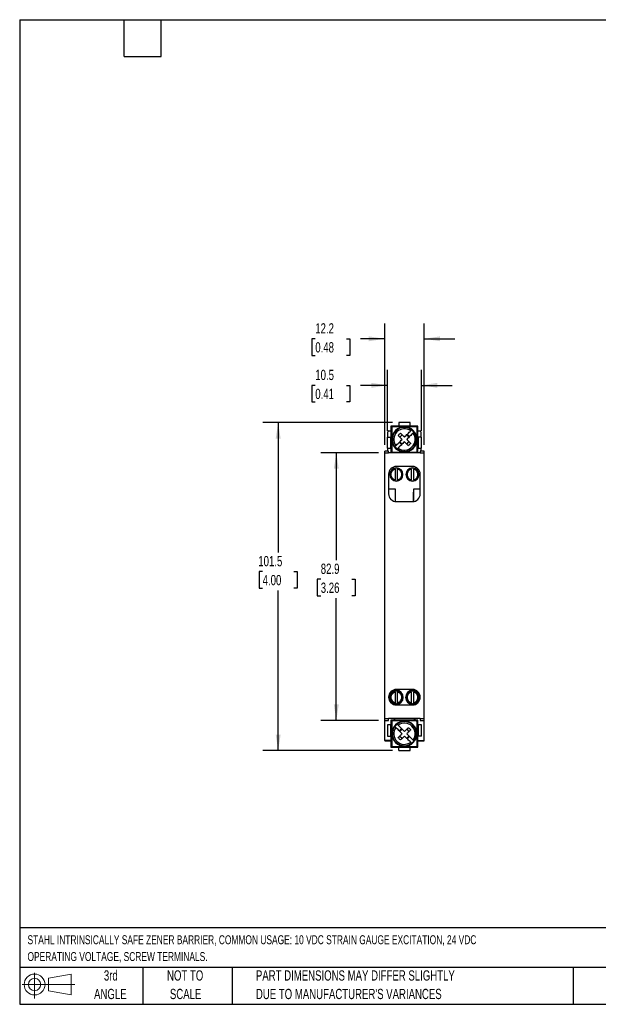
# Model space of a CAD drawing. Header units: millimetres. Extents: x 10 to 410, y 10 to 314.
# Tile 1 of 3: x 10 to 189, y 10 to 314. Entities that reach past the tile are written whole.
import ezdxf

# ---------------------------------------------------------------- set-up
doc = ezdxf.new("R2010")
doc.units = ezdxf.units.MM
doc.header["$LTSCALE"] = 1.5
doc.layers.add('DIMENSIONS', color=140, linetype='Continuous', lineweight=25)
doc.layers.add('TEXT', color=140, linetype='Continuous', lineweight=25)
doc.styles.add('SLDTEXTSTYLE0', font='TXT', dxfattribs={"width": 0.7})
doc.dimstyles.new('SLDDIMSTYLE0', dxfattribs={"dimtxt": 3.237012, "dimasz": 4.953, "dimexe": 0, "dimexo": 0.0625, "dimgap": 0.809253, "dimtad": 0, "dimtih": 1, "dimtoh": 1, "dimrnd": 1e-09, "dimzin": 12, "dimdsep": 46, "dimtxsty": 'SLDTEXTSTYLE0', "dimsah": 1, "dimcen": 0.09, "dimadec": 0, "dimazin": 3, "dimtfac": 1, "dimtofl": 0, "dimtmove": 0, "dimatfit": 3, "dimfxl": 0, "dimfrac": 2, "dimtolj": 1, "dimtzin": 12, "dimarcsym": 0})
doc.dimstyles.new('SLDDIMSTYLE1', dxfattribs={"dimtxt": 3.237012, "dimasz": 4.953, "dimexe": 0, "dimexo": 0.0625, "dimgap": 0.809253, "dimtad": 0, "dimtih": 1, "dimtoh": 1, "dimrnd": 1e-09, "dimzin": 12, "dimdsep": 46, "dimtxsty": 'SLDTEXTSTYLE0', "dimsah": 1, "dimcen": 0.09, "dimadec": 0, "dimazin": 3, "dimtfac": 1, "dimtmove": 0, "dimatfit": 0, "dimfxl": 0, "dimfrac": 2, "dimtolj": 1, "dimtzin": 12, "dimarcsym": 0})

# ---------------------------------------------------------------- blocks, each defined once
blk = doc.blocks.new('Block11')
at = {"color": 7, "linetype": 'Continuous', "lineweight": 18}
for p, q in [((3.88, 7.97), (3.88, 0)), ((8.22, 6.25), (15.26, 7.55)), ((8.22, 2.39), (8.22, 6.25)), ((15.26, 7.55), (15.26, 1.1)), ((0, 4.32), (16.31, 4.32)), ((8.22, 2.39), (15.26, 1.1))]:
    blk.add_line(p, q, dxfattribs=at)
for radius in [3.23, 1.93]:
    blk.add_circle((3.88, 4.32), radius, dxfattribs=at)
blk = doc.blocks.new('Block12')
at = {"color": 7, "linetype": 'Continuous'}
blk.add_blockref('Block11', (0, 0), dxfattribs=at)
blk = doc.blocks.new('_D')
at = {"layer": 'DIMENSIONS'}
for p, q in [((120.67, 180.29), (102.81, 180.29)), ((107.58, 180.29), (107.58, 146.99)), ((102.77, 141.12), (101.68, 141.12)), ((101.68, 141.12), (101.68, 135.97)), ((112.39, 141.12), (113.47, 141.12)), ((113.47, 141.12), (113.47, 135.97)), ((101.68, 135.97), (102.77, 135.97)), ((107.58, 97.39), (107.58, 135.25)), ((113.47, 135.97), (112.39, 135.97)), ((120.67, 97.39), (102.81, 97.39))]:
    blk.add_line(p, q, dxfattribs=at)
for points in [[(107.58, 180.29), (106.81, 175.33), (108.34, 175.33)], [(107.58, 97.39), (108.34, 102.34), (106.81, 102.34)]]:
    blk.add_solid(points, dxfattribs=at)
at = {"layer": 'DIMENSIONS', "char_height": 3.175, "attachment_point": 1, "style": 'SLDTEXTSTYLE0'}
for s, insert in [('82.9', (102.77, 145.94)), ('3.26', (102.77, 140.07))]:
    blk.add_mtext(s, dxfattribs=dict(at, insert=insert))
blk = doc.blocks.new('_D_1')
at = {"layer": 'DIMENSIONS'}
for p, q in [((125.02, 189.59), (84.81, 189.59)), ((89.58, 189.59), (89.58, 149.35)), ((84.77, 143.48), (83.68, 143.48)), ((83.68, 143.48), (83.68, 138.33)), ((94.39, 143.48), (95.47, 143.48)), ((95.47, 143.48), (95.47, 138.33)), ((83.68, 138.33), (84.77, 138.33)), ((89.58, 88.09), (89.58, 137.61)), ((95.47, 138.33), (94.39, 138.33)), ((125.02, 88.09), (84.81, 88.09))]:
    blk.add_line(p, q, dxfattribs=at)
for points in [[(89.58, 189.59), (88.81, 184.63), (90.34, 184.63)], [(89.58, 88.09), (90.34, 93.04), (88.81, 93.04)]]:
    blk.add_solid(points, dxfattribs=at)
at = {"layer": 'DIMENSIONS', "char_height": 3.175, "attachment_point": 1, "style": 'SLDTEXTSTYLE0'}
for s, insert in [('101.5', (83.42, 148.3)), ('4.00', (84.77, 142.43))]:
    blk.add_mtext(s, dxfattribs=dict(at, insert=insert))
blk = doc.blocks.new('_D_2')
at = {"layer": 'DIMENSIONS'}
for p, q in [((123.43, 187.04), (123.43, 205.9)), ((133.93, 187.04), (133.93, 205.9)), ((101.07, 201.13), (99.98, 201.13)), ((99.98, 201.13), (99.98, 195.99)), ((110.69, 201.13), (111.77, 201.13)), ((111.77, 201.13), (111.77, 195.99)), ((123.43, 201.13), (115.07, 201.13)), ((133.93, 201.13), (143.45, 201.13)), ((99.98, 195.99), (101.07, 195.99)), ((111.77, 195.99), (110.69, 195.99))]:
    blk.add_line(p, q, dxfattribs=at)
for points in [[(123.43, 201.13), (118.47, 201.9), (118.47, 200.37)], [(133.93, 201.13), (138.88, 200.37), (138.88, 201.9)]]:
    blk.add_solid(points, dxfattribs=at)
at = {"layer": 'DIMENSIONS', "char_height": 3.175, "attachment_point": 1, "style": 'SLDTEXTSTYLE0'}
for s, insert in [('10.5', (101.07, 205.95)), ('0.41', (101.07, 200.08))]:
    blk.add_mtext(s, dxfattribs=dict(at, insert=insert))
blk = doc.blocks.new('_D_3')
at = {"layer": 'DIMENSIONS'}
for p, q in [((122.58, 182.69), (122.58, 220.3)), ((134.78, 182.69), (134.78, 220.3)), ((101.07, 215.54), (99.98, 215.54)), ((99.98, 215.54), (99.98, 210.39)), ((110.69, 215.54), (111.77, 215.54)), ((111.77, 215.54), (111.77, 210.39)), ((122.58, 215.54), (115.07, 215.54)), ((134.78, 215.54), (144.3, 215.54)), ((99.98, 210.39), (101.07, 210.39)), ((111.77, 210.39), (110.69, 210.39))]:
    blk.add_line(p, q, dxfattribs=at)
for points in [[(122.58, 215.54), (117.62, 216.3), (117.62, 214.78)], [(134.78, 215.54), (139.73, 214.78), (139.73, 216.3)]]:
    blk.add_solid(points, dxfattribs=at)
at = {"layer": 'DIMENSIONS', "char_height": 3.175, "attachment_point": 1, "style": 'SLDTEXTSTYLE0'}
for s, insert in [('12.2', (101.07, 220.36)), ('0.48', (101.07, 214.49))]:
    blk.add_mtext(s, dxfattribs=dict(at, insert=insert))

msp = doc.modelspace()

# ---------------------------------------------------------------- linework, layer by layer
for p, q in [((130.426, 189.588), (126.926, 189.588)), ((126.926, 189.588), (126.926, 188.588)), ((130.426, 188.588), (130.426, 189.588)), ((123.576, 185.138), (123.576, 186.749)), ((123.826, 187.038), (124.476, 187.038)), ((126.926, 188.538), (124.476, 188.538)), ((124.476, 188.538), (124.476, 185.138)), ((126.926, 188.588), (130.426, 188.588)), ((126.926, 188.588), (126.926, 188.538)), ((130.426, 188.538), (126.926, 188.538)), ((128.676, 188.338), (128.676, 188.288)), ((130.261, 185.266), (129.554, 185.973)), ((130.426, 188.538), (130.426, 188.588)), ((132.876, 188.538), (130.426, 188.538)), ((131.323, 187.035), (131.284, 186.996)), ((131.434, 187.145), (131.323, 187.035)), ((132.876, 185.138), (132.876, 188.538)), ((132.876, 187.038), (133.526, 187.038)), ((133.776, 186.749), (133.776, 185.138)), ((123.426, 185.138), (124.426, 185.138)), ((123.426, 181.638), (123.426, 185.138)), ((124.426, 181.638), (124.426, 185.138)), ((124.476, 185.138), (124.426, 185.138)), ((124.476, 185.138), (124.476, 181.638)), ((127.797, 182.802), (127.09, 183.509)), ((127.262, 185.095), (127.969, 185.802)), ((127.969, 182.973), (127.262, 183.681)), ((129.383, 185.802), (130.09, 185.095)), ((129.383, 182.973), (130.09, 183.681)), ((132.926, 185.138), (132.876, 185.138)), ((132.876, 181.638), (132.876, 185.138)), ((132.926, 185.138), (132.926, 181.638)), ((133.926, 185.138), (132.926, 185.138)), ((133.926, 181.638), (133.926, 185.138)), ((123.776, 180.788), (122.576, 180.788)), ((122.576, 180.288), (122.576, 180.788)), ((122.576, 97.888), (122.576, 180.288)), ((122.576, 180.288), (123.776, 180.288)), ((123.426, 181.638), (124.426, 181.638)), ((123.576, 180.788), (123.576, 181.638)), ((123.776, 180.288), (123.776, 180.788)), ((133.576, 180.288), (123.776, 180.288)), ((124.426, 181.638), (124.476, 181.638)), ((124.476, 181.638), (124.476, 180.538)), ((124.476, 180.538), (124.806, 180.538)), ((125.576, 180.435), (125.576, 180.288)), ((126.029, 181.74), (125.918, 181.63)), ((126.068, 181.78), (126.029, 181.74)), ((128.676, 180.488), (128.676, 180.438)), ((131.776, 180.288), (131.776, 180.438)), ((132.544, 180.538), (132.876, 180.538)), ((132.876, 181.638), (132.926, 181.638)), ((132.876, 180.538), (132.876, 181.638)), ((132.926, 181.638), (133.926, 181.638)), ((134.776, 180.788), (133.576, 180.788)), ((133.576, 180.788), (133.576, 180.288)), ((133.576, 180.288), (134.776, 180.288)), ((133.776, 181.638), (133.776, 180.788)), ((134.776, 180.288), (134.776, 180.788)), ((134.776, 97.888), (134.776, 180.288)), ((125.776, 175.386), (125.776, 175.45)), ((125.776, 175.181), (125.776, 171.894)), ((131.176, 176.038), (126.176, 176.038)), ((126.176, 175.588), (126.176, 175.491)), ((126.576, 175.45), (126.576, 175.386)), ((126.576, 171.894), (126.576, 175.181)), ((130.776, 175.386), (130.776, 175.45)), ((130.776, 175.181), (130.776, 171.894)), ((131.176, 175.491), (131.176, 175.588)), ((131.576, 175.45), (131.576, 175.386)), ((131.576, 171.894), (131.576, 175.181)), ((123.776, 173.638), (123.776, 167.538)), ((125.776, 171.625), (125.776, 171.689)), ((126.176, 171.584), (126.176, 171.488)), ((126.576, 171.689), (126.576, 171.625)), ((130.776, 171.625), (130.776, 171.689)), ((131.176, 171.488), (131.176, 171.584)), ((131.576, 171.689), (131.576, 171.625)), ((133.576, 167.538), (133.576, 173.638)), ((123.776, 169.138), (125.776, 169.138)), ((125.776, 169.138), (125.776, 165.171)), ((131.476, 168.088), (131.476, 165.156)), ((131.526, 168.088), (131.476, 168.088)), ((131.526, 165.163), (131.526, 168.088)), ((131.576, 165.171), (131.576, 169.138)), ((131.576, 169.138), (133.576, 169.138)), ((126.176, 165.138), (131.176, 165.138)), ((131.176, 106.988), (126.176, 106.988)), ((125.776, 106.386), (125.776, 106.45)), ((125.776, 106.181), (125.776, 102.894)), ((126.176, 106.588), (126.176, 106.491)), ((126.576, 106.45), (126.576, 106.386)), ((126.576, 102.894), (126.576, 106.181)), ((130.776, 106.386), (130.776, 106.45)), ((130.776, 106.181), (130.776, 102.894)), ((131.176, 106.491), (131.176, 106.588)), ((131.576, 106.45), (131.576, 106.386)), ((131.576, 102.894), (131.576, 106.181)), ((125.776, 102.625), (125.776, 102.689)), ((126.176, 102.584), (126.176, 102.488)), ((126.176, 102.188), (131.176, 102.188)), ((126.576, 102.689), (126.576, 102.625)), ((130.776, 102.625), (130.776, 102.689)), ((131.176, 102.488), (131.176, 102.584)), ((131.576, 102.689), (131.576, 102.625)), ((123.776, 97.888), (122.576, 97.888)), ((122.576, 97.388), (122.576, 97.888)), ((133.576, 98.038), (123.776, 98.038)), ((123.776, 98.038), (123.776, 97.888)), ((123.776, 97.388), (123.776, 97.888)), ((125.476, 98.038), (125.476, 97.438)), ((125.576, 98.038), (125.576, 97.638)), ((125.576, 97.638), (125.576, 97.438)), ((125.576, 97.638), (131.776, 97.638)), ((131.776, 97.638), (131.776, 98.038)), ((131.776, 97.438), (131.776, 97.638)), ((131.876, 98.038), (131.876, 97.438)), ((133.576, 98.038), (133.576, 97.888)), ((134.776, 97.888), (133.576, 97.888)), ((133.576, 97.888), (133.576, 97.388)), ((134.776, 97.388), (134.776, 97.888)), ((122.576, 97.388), (123.776, 97.388)), ((122.576, 91.238), (122.576, 97.388)), ((124.426, 96.038), (123.426, 96.038)), ((123.426, 96.038), (123.426, 92.538)), ((124.426, 92.538), (124.426, 96.038)), ((124.476, 96.038), (124.426, 96.038)), ((125.576, 97.438), (124.476, 97.438)), ((124.476, 97.438), (124.476, 96.038)), ((124.476, 96.038), (124.476, 92.538)), ((126.029, 95.935), (125.918, 96.045)), ((126.068, 95.896), (126.029, 95.935)), ((127.09, 94.166), (127.797, 94.873)), ((127.262, 93.995), (127.969, 94.702)), ((129.383, 94.702), (130.09, 93.995)), ((132.876, 97.438), (131.776, 97.438)), ((132.876, 96.038), (132.876, 97.438)), ((132.876, 92.538), (132.876, 96.038)), ((132.876, 96.038), (132.926, 96.038)), ((133.926, 96.038), (132.926, 96.038)), ((132.926, 96.038), (132.926, 92.538)), ((133.576, 97.388), (134.776, 97.388)), ((133.926, 92.538), (133.926, 96.038)), ((134.776, 91.238), (134.776, 97.388)), ((123.426, 92.538), (124.426, 92.538)), ((124.426, 92.538), (124.476, 92.538)), ((124.476, 92.538), (124.476, 89.138)), ((124.776, 93.288), (124.726, 93.288)), ((127.262, 92.581), (127.969, 91.873)), ((130.09, 92.581), (129.383, 91.873)), ((129.554, 91.702), (130.261, 92.409)), ((132.626, 93.288), (132.576, 93.288)), ((132.926, 92.538), (132.876, 92.538)), ((132.876, 89.138), (132.876, 92.538)), ((133.926, 92.538), (132.926, 92.538)), ((124.476, 91.238), (122.576, 91.238)), ((122.576, 91.238), (122.576, 91.038)), ((122.576, 91.038), (124.476, 91.038)), ((124.476, 89.138), (126.926, 89.138)), ((126.926, 89.138), (130.426, 89.138)), ((126.926, 89.088), (126.926, 89.138)), ((126.926, 88.088), (126.926, 89.088)), ((130.426, 89.088), (126.926, 89.088)), ((130.426, 89.138), (130.426, 89.088)), ((130.426, 89.138), (132.876, 89.138)), ((130.426, 88.088), (130.426, 89.088)), ((131.323, 90.64), (131.284, 90.68)), ((131.434, 90.53), (131.323, 90.64)), ((132.876, 91.238), (134.776, 91.238)), ((132.876, 91.038), (134.776, 91.038)), ((134.776, 91.038), (134.776, 91.238)), ((126.926, 88.088), (130.426, 88.088))]:
    msp.add_line(p, q)
for centre, radius, start, end in [((128.676, 184.388), 3.9, 45, 225), ((128.676, 184.388), 3.744, 45, 225), ((128.676, 184.388), 3.298, 53.72095, 216.27905), ((128.676, 184.388), 3.9, 225, 45), ((128.676, 184.388), 3.744, 225, 45), ((128.676, 184.388), 3.298, 233.72095, 36.27905), ((128.676, 184.388), 3.688, 45, 52.79103), ((128.676, 184.388), 3.688, 37.20897, 45), ((128.676, 184.388), 3.688, 217.20897, 225), ((128.676, 184.388), 3.688, 225, 232.79103), ((126.176, 173.638), 2.4, 90, 180), ((126.176, 173.538), 2.05, 0, 180), ((126.176, 173.538), 1.891, 102.21196, 257.78804), ((126.176, 173.538), 1.954, 90, 101.81388), ((126.176, 173.538), 1.954, 78.18612, 90), ((126.176, 173.538), 1.891, 282.21196, 77.78804), ((131.176, 173.538), 2.05, 0, 180), ((131.176, 173.538), 1.891, 102.21196, 257.78804), ((131.176, 173.538), 1.954, 90, 101.81388), ((131.176, 173.638), 2.4, 0, 90), ((131.176, 173.538), 1.954, 78.18612, 90), ((131.176, 173.538), 1.891, 282.21196, 77.78804), ((126.176, 173.538), 2.05, 180, 0), ((126.176, 173.538), 1.954, 258.18612, 270), ((126.176, 173.538), 1.954, 270, 281.81388), ((131.176, 173.538), 2.05, 180, 0), ((131.176, 173.538), 1.954, 258.18612, 270), ((131.176, 173.538), 1.954, 270, 281.81388), ((126.176, 167.538), 2.4, 180, 270), ((131.176, 167.538), 2.4, 270, 0), ((126.176, 104.588), 2.4, 90, 270), ((126.176, 104.538), 2.15, 0, 180), ((131.176, 104.538), 2.15, 0, 180), ((131.176, 104.588), 2.4, 270, 90), ((126.176, 104.538), 2.15, 180, 0), ((126.176, 104.538), 2.05, 0, 180), ((126.176, 104.538), 2.05, 180, 0), ((126.176, 104.538), 1.891, 102.21196, 257.78804), ((126.176, 104.538), 1.954, 90, 101.81388), ((126.176, 104.538), 1.954, 78.18612, 90), ((126.176, 104.538), 1.891, 282.21196, 77.78804), ((131.176, 104.538), 2.15, 180, 0), ((131.176, 104.538), 2.05, 0, 180), ((131.176, 104.538), 2.05, 180, 0), ((131.176, 104.538), 1.891, 102.21196, 257.78804), ((131.176, 104.538), 1.954, 90, 101.81388), ((131.176, 104.538), 1.954, 78.18612, 90), ((131.176, 104.538), 1.891, 282.21196, 77.78804), ((126.176, 104.538), 1.954, 258.18612, 270), ((126.176, 104.538), 1.954, 270, 281.81388), ((131.176, 104.538), 1.954, 258.18612, 270), ((131.176, 104.538), 1.954, 270, 281.81388), ((128.676, 93.288), 3.9, 135, 315), ((128.676, 93.288), 3.744, 135, 315), ((128.676, 93.288), 3.298, 143.72095, 306.27905), ((128.676, 93.288), 3.688, 135, 142.79103), ((128.676, 93.288), 3.9, 315, 135), ((128.676, 93.288), 3.744, 315, 135), ((128.676, 93.288), 3.688, 127.20897, 135), ((128.676, 93.288), 3.298, 323.72095, 126.27905), ((128.676, 93.288), 3.688, 307.20897, 315), ((128.676, 93.288), 3.688, 315, 322.79103)]:
    msp.add_arc(centre, radius, start, end)
for centre, major_axis, start_param, end_param in [((123.826, 186.749), (0, -0.289), 3.1415927, 4.712389), ((133.526, 186.749), (0, 0.289), 4.712389, 6.2831853)]:
    msp.add_ellipse(centre, major_axis=major_axis, ratio=0.8660254, start_param=start_param, end_param=end_param)
for points, knots in [([(125.026, 188.338), (124.947, 188.338), (124.869, 188.305), (124.758, 188.194), (124.726, 188.117), (124.726, 188.038)], [0, 0, 0, 0, 0.5, 0.5, 1, 1, 1, 1]), ([(124.726, 188.038), (124.726, 186.824), (124.726, 185.61), (124.726, 183.175), (124.726, 181.953), (124.726, 180.738)], [0, 0, 0, 0, 0.5, 0.5, 1, 1, 1, 1]), ([(127.446, 186.325), (127.642, 186.128), (127.843, 185.927), (128.254, 185.516), (128.464, 185.306), (128.676, 185.095)], [0, 0, 0, 0, 0.5, 0.5, 1, 1, 1, 1]), ([(128.676, 185.095), (128.85, 185.269), (129.022, 185.441), (129.362, 185.781), (129.531, 185.95), (130.023, 186.441), (130.333, 186.752), (130.627, 187.046)], [0, 0, 0, 0, 0.25, 0.25, 0.5, 0.5, 1, 1, 1, 1]), ([(131.334, 186.339), (131.187, 186.192), (131.036, 186.041), (130.723, 185.728), (130.561, 185.566), (130.069, 185.074), (129.731, 184.736), (129.383, 184.388)], [0, 0, 0, 0, 0.25, 0.25, 0.5, 0.5, 1, 1, 1, 1]), ([(132.626, 188.038), (132.626, 188.117), (132.594, 188.194), (132.483, 188.305), (132.405, 188.338), (132.326, 188.338)], [0, 0, 0, 0, 0.5, 0.5, 1, 1, 1, 1]), ([(132.626, 180.738), (132.626, 181.951), (132.626, 183.165), (132.626, 185.601), (132.626, 186.822), (132.626, 188.038)], [0, 0, 0, 0, 0.5, 0.5, 1, 1, 1, 1]), ([(126.017, 182.436), (126.164, 182.583), (126.316, 182.735), (126.629, 183.047), (126.79, 183.209), (127.283, 183.702), (127.621, 184.04), (127.969, 184.388)], [0, 0, 0, 0, 0.25, 0.25, 0.5, 0.5, 1, 1, 1, 1]), ([(128.676, 183.681), (128.502, 183.506), (128.33, 183.334), (127.989, 182.994), (127.821, 182.825), (127.329, 182.334), (127.018, 182.023), (126.725, 181.729)], [0, 0, 0, 0, 0.25, 0.25, 0.5, 0.5, 1, 1, 1, 1]), ([(129.906, 182.45), (129.709, 182.647), (129.508, 182.848), (129.097, 183.259), (128.887, 183.469), (128.676, 183.681)], [0, 0, 0, 0, 0.5, 0.5, 1, 1, 1, 1]), ([(124.726, 180.738), (124.726, 180.659), (124.758, 180.581), (124.869, 180.47), (124.947, 180.438), (125.026, 180.438)], [0, 0, 0, 0, 0.5, 0.5, 1, 1, 1, 1]), ([(132.326, 180.438), (132.405, 180.438), (132.482, 180.47), (132.593, 180.581), (132.626, 180.659), (132.626, 180.738)], [0, 0, 0, 0, 0.5, 0.5, 1, 1, 1, 1]), ([(125.776, 175.181), (125.408, 175.092), (125.08, 174.881), (124.611, 174.285), (124.484, 173.917), (124.484, 173.159), (124.611, 172.79), (125.08, 172.194), (125.408, 171.983), (125.776, 171.894)], [0, 0, 0, 0, 0.25, 0.25, 0.5, 0.5, 0.75, 0.75, 1, 1, 1, 1]), ([(125.776, 175.181), (125.776, 175.232), (125.776, 175.281), (125.776, 175.357), (125.776, 175.381), (125.776, 175.386)], [0, 0, 0, 0, 0.5, 0.5, 1, 1, 1, 1]), ([(126.576, 175.386), (126.576, 175.381), (126.576, 175.357), (126.576, 175.282), (126.576, 175.232), (126.576, 175.181)], [0, 0, 0, 0, 0.5, 0.5, 1, 1, 1, 1]), ([(126.576, 171.894), (126.944, 171.983), (127.272, 172.194), (127.74, 172.79), (127.868, 173.159), (127.868, 173.917), (127.74, 174.285), (127.272, 174.881), (126.944, 175.092), (126.576, 175.181)], [0, 0, 0, 0, 0.25, 0.25, 0.5, 0.5, 0.75, 0.75, 1, 1, 1, 1]), ([(130.776, 175.181), (130.408, 175.092), (130.08, 174.881), (129.611, 174.285), (129.484, 173.917), (129.484, 173.159), (129.611, 172.79), (130.08, 172.194), (130.408, 171.983), (130.776, 171.894)], [0, 0, 0, 0, 0.25, 0.25, 0.5, 0.5, 0.75, 0.75, 1, 1, 1, 1]), ([(130.776, 175.181), (130.776, 175.232), (130.776, 175.281), (130.776, 175.357), (130.776, 175.381), (130.776, 175.386)], [0, 0, 0, 0, 0.5, 0.5, 1, 1, 1, 1]), ([(131.576, 175.386), (131.576, 175.381), (131.576, 175.357), (131.576, 175.282), (131.576, 175.232), (131.576, 175.181)], [0, 0, 0, 0, 0.5, 0.5, 1, 1, 1, 1]), ([(131.576, 171.894), (131.944, 171.983), (132.272, 172.194), (132.74, 172.79), (132.868, 173.159), (132.868, 173.917), (132.74, 174.285), (132.272, 174.881), (131.944, 175.092), (131.576, 175.181)], [0, 0, 0, 0, 0.25, 0.25, 0.5, 0.5, 0.75, 0.75, 1, 1, 1, 1]), ([(125.776, 171.689), (125.776, 171.694), (125.776, 171.718), (125.776, 171.794), (125.776, 171.843), (125.776, 171.894)], [0, 0, 0, 0, 0.5, 0.5, 1, 1, 1, 1]), ([(126.576, 171.894), (126.576, 171.843), (126.576, 171.794), (126.576, 171.718), (126.576, 171.694), (126.576, 171.689)], [0, 0, 0, 0, 0.5, 0.5, 1, 1, 1, 1]), ([(130.776, 171.689), (130.776, 171.694), (130.776, 171.718), (130.776, 171.794), (130.776, 171.843), (130.776, 171.894)], [0, 0, 0, 0, 0.5, 0.5, 1, 1, 1, 1]), ([(131.576, 171.894), (131.576, 171.843), (131.576, 171.794), (131.576, 171.718), (131.576, 171.694), (131.576, 171.689)], [0, 0, 0, 0, 0.5, 0.5, 1, 1, 1, 1]), ([(125.776, 106.181), (125.408, 106.092), (125.08, 105.881), (124.611, 105.285), (124.484, 104.917), (124.484, 104.159), (124.611, 103.79), (125.08, 103.194), (125.408, 102.983), (125.776, 102.894)], [0, 0, 0, 0, 0.25, 0.25, 0.5, 0.5, 0.75, 0.75, 1, 1, 1, 1]), ([(125.776, 106.181), (125.776, 106.232), (125.776, 106.281), (125.776, 106.357), (125.776, 106.381), (125.776, 106.386)], [0, 0, 0, 0, 0.5, 0.5, 1, 1, 1, 1]), ([(126.576, 106.386), (126.576, 106.381), (126.576, 106.357), (126.576, 106.282), (126.576, 106.232), (126.576, 106.181)], [0, 0, 0, 0, 0.5, 0.5, 1, 1, 1, 1]), ([(126.576, 102.894), (126.944, 102.983), (127.272, 103.194), (127.74, 103.79), (127.868, 104.159), (127.868, 104.917), (127.74, 105.285), (127.272, 105.881), (126.944, 106.092), (126.576, 106.181)], [0, 0, 0, 0, 0.25, 0.25, 0.5, 0.5, 0.75, 0.75, 1, 1, 1, 1]), ([(130.776, 106.181), (130.408, 106.092), (130.08, 105.881), (129.611, 105.285), (129.484, 104.917), (129.484, 104.159), (129.611, 103.79), (130.08, 103.194), (130.408, 102.983), (130.776, 102.894)], [0, 0, 0, 0, 0.25, 0.25, 0.5, 0.5, 0.75, 0.75, 1, 1, 1, 1]), ([(130.776, 106.181), (130.776, 106.232), (130.776, 106.281), (130.776, 106.357), (130.776, 106.381), (130.776, 106.386)], [0, 0, 0, 0, 0.5, 0.5, 1, 1, 1, 1]), ([(131.576, 106.386), (131.576, 106.381), (131.576, 106.357), (131.576, 106.282), (131.576, 106.232), (131.576, 106.181)], [0, 0, 0, 0, 0.5, 0.5, 1, 1, 1, 1]), ([(131.576, 102.894), (131.944, 102.983), (132.272, 103.194), (132.74, 103.79), (132.868, 104.159), (132.868, 104.917), (132.74, 105.285), (132.272, 105.881), (131.944, 106.092), (131.576, 106.181)], [0, 0, 0, 0, 0.25, 0.25, 0.5, 0.5, 0.75, 0.75, 1, 1, 1, 1]), ([(125.776, 102.689), (125.776, 102.694), (125.776, 102.718), (125.776, 102.794), (125.776, 102.843), (125.776, 102.894)], [0, 0, 0, 0, 0.5, 0.5, 1, 1, 1, 1]), ([(126.576, 102.894), (126.576, 102.843), (126.576, 102.794), (126.576, 102.718), (126.576, 102.694), (126.576, 102.689)], [0, 0, 0, 0, 0.5, 0.5, 1, 1, 1, 1]), ([(130.776, 102.689), (130.776, 102.694), (130.776, 102.718), (130.776, 102.794), (130.776, 102.843), (130.776, 102.894)], [0, 0, 0, 0, 0.5, 0.5, 1, 1, 1, 1]), ([(131.576, 102.894), (131.576, 102.843), (131.576, 102.794), (131.576, 102.718), (131.576, 102.694), (131.576, 102.689)], [0, 0, 0, 0, 0.5, 0.5, 1, 1, 1, 1]), ([(125.026, 97.238), (124.947, 97.238), (124.869, 97.205), (124.758, 97.094), (124.726, 97.017), (124.726, 96.938)], [0, 0, 0, 0, 0.5, 0.5, 1, 1, 1, 1]), ([(132.326, 97.238), (131.113, 97.238), (129.898, 97.238), (127.463, 97.238), (126.241, 97.238), (125.026, 97.238)], [0, 0, 0, 0, 0.5, 0.5, 1, 1, 1, 1]), ([(127.969, 93.288), (127.795, 93.462), (127.623, 93.634), (127.282, 93.974), (127.114, 94.143), (126.622, 94.634), (126.311, 94.945), (126.017, 95.239)], [0, 0, 0, 0, 0.25, 0.25, 0.5, 0.5, 1, 1, 1, 1]), ([(126.725, 95.946), (126.871, 95.799), (127.023, 95.648), (127.336, 95.335), (127.497, 95.173), (127.99, 94.681), (128.328, 94.343), (128.676, 93.995)], [0, 0, 0, 0, 0.25, 0.25, 0.5, 0.5, 1, 1, 1, 1]), ([(130.613, 94.518), (130.417, 94.321), (130.215, 94.12), (129.804, 93.709), (129.595, 93.499), (129.383, 93.288)], [0, 0, 0, 0, 0.5, 0.5, 1, 1, 1, 1]), ([(132.626, 96.938), (132.626, 97.017), (132.594, 97.094), (132.483, 97.205), (132.405, 97.238), (132.326, 97.238)], [0, 0, 0, 0, 0.5, 0.5, 1, 1, 1, 1]), ([(126.739, 92.057), (126.935, 92.254), (127.136, 92.455), (127.547, 92.866), (127.757, 93.076), (127.969, 93.288)], [0, 0, 0, 0, 0.5, 0.5, 1, 1, 1, 1]), ([(130.627, 90.629), (130.48, 90.776), (130.329, 90.928), (130.016, 91.24), (129.854, 91.402), (129.362, 91.895), (129.024, 92.232), (128.676, 92.581)], [0, 0, 0, 0, 0.25, 0.25, 0.5, 0.5, 1, 1, 1, 1]), ([(129.383, 93.288), (129.557, 93.114), (129.729, 92.942), (130.069, 92.601), (130.238, 92.432), (130.73, 91.941), (131.041, 91.63), (131.334, 91.336)], [0, 0, 0, 0, 0.25, 0.25, 0.5, 0.5, 1, 1, 1, 1]), ([(124.726, 89.638), (124.726, 89.559), (124.758, 89.481), (124.869, 89.37), (124.947, 89.338), (125.026, 89.338)], [0, 0, 0, 0, 0.5, 0.5, 1, 1, 1, 1]), ([(125.026, 89.338), (126.239, 89.338), (127.454, 89.338), (129.889, 89.338), (131.111, 89.338), (132.326, 89.338)], [0, 0, 0, 0, 0.5, 0.5, 1, 1, 1, 1]), ([(132.326, 89.338), (132.405, 89.338), (132.482, 89.37), (132.593, 89.481), (132.626, 89.559), (132.626, 89.638)], [0, 0, 0, 0, 0.5, 0.5, 1, 1, 1, 1])]:
    msp.add_open_spline(points, degree=3, knots=knots)
for points in [[(128.676, 188.338), (127.454, 188.338), (126.239, 188.338), (125.026, 188.338)], [(126.739, 185.618), (126.966, 185.862), (127.201, 186.098), (127.446, 186.325)], [(132.326, 188.338), (131.113, 188.338), (129.898, 188.338), (128.676, 188.338)], [(130.906, 187.325), (130.853, 187.272), (130.755, 187.174), (130.627, 187.046)], [(131.613, 186.618), (131.56, 186.565), (131.462, 186.467), (131.334, 186.339)], [(127.969, 184.388), (127.546, 184.811), (127.132, 185.225), (126.739, 185.618)], [(129.383, 184.388), (129.806, 183.965), (130.22, 183.551), (130.613, 183.157)], [(130.613, 183.157), (130.386, 182.913), (130.151, 182.677), (129.906, 182.45)], [(125.026, 180.438), (126.239, 180.438), (127.454, 180.438), (128.676, 180.438)], [(126.017, 182.436), (125.89, 182.309), (125.792, 182.211), (125.738, 182.157)], [(126.725, 181.729), (126.597, 181.602), (126.499, 181.503), (126.445, 181.45)], [(128.676, 180.438), (129.898, 180.438), (131.113, 180.438), (132.326, 180.438)], [(124.726, 96.938), (124.726, 95.725), (124.726, 94.509), (124.726, 93.288)], [(126.017, 95.239), (125.89, 95.367), (125.792, 95.465), (125.738, 95.518)], [(126.725, 95.946), (126.597, 96.074), (126.499, 96.172), (126.445, 96.225)], [(128.676, 93.995), (129.099, 94.418), (129.513, 94.832), (129.906, 95.225)], [(129.906, 95.225), (130.151, 94.998), (130.386, 94.762), (130.613, 94.518)], [(132.626, 93.288), (132.626, 94.509), (132.626, 95.725), (132.626, 96.938)], [(124.726, 93.288), (124.726, 92.066), (124.726, 90.851), (124.726, 89.638)], [(127.446, 91.35), (127.201, 91.577), (126.966, 91.813), (126.739, 92.057)], [(128.676, 92.581), (128.253, 92.158), (127.839, 91.744), (127.446, 91.35)], [(132.626, 89.638), (132.626, 90.851), (132.626, 92.066), (132.626, 93.288)], [(130.906, 90.35), (130.853, 90.403), (130.755, 90.502), (130.627, 90.629)], [(131.613, 91.057), (131.56, 91.111), (131.462, 91.209), (131.334, 91.336)]]:
    msp.add_open_spline(points, degree=3)
at = {"layer": 'TEXT'}
for p, q in [((9.525, 314.325), (409.575, 314.325)), ((9.525, 314.325), (9.525, 9.525)), ((41.91, 302.895), (41.91, 314.325)), ((53.34, 302.895), (53.34, 314.325)), ((41.91, 302.895), (53.34, 302.895)), ((409.575, 33.189), (9.525, 33.189)), ((409.575, 20.955), (9.525, 20.955)), ((47.625, 20.955), (47.625, 9.525)), ((75.317, 20.955), (75.317, 9.525)), ((180.97, 20.955), (180.97, 9.525)), ((9.525, 9.525), (409.575, 9.525))]:
    msp.add_line(p, q, dxfattribs=at)

# ---------------------------------------------------------------- block references
msp.add_blockref('Block12', (10.257, 11.331), dxfattribs=at)

# ---------------------------------------------------------------- texts
at = {"layer": 'TEXT', "style": 'SLDTEXTSTYLE0'}
for s, insert, char_height, attachment_point in [('STAHL INTRINSICALLY SAFE ZENER BARRIER, COMMON USAGE: 10 VDC STRAIN GAUGE EXCITATION, 24 VDC', (11.949, 30.903), 2.77813, 1), ('OPERATING VOLTAGE, SCREW TERMINALS.', (11.949, 25.698), 2.77813, 1), ('3rd', (37.744, 20.046), 3.175, 2), ('NOT TO', (60.774, 20.046), 3.175, 2), ('PART DIMENSIONS MAY DIFFER SLIGHTLY', (82.679, 20.046), 3.175, 1), ('ANGLE', (37.597, 14.313), 3.175, 2), ('SCALE', (60.918, 14.313), 3.175, 2), ("DUE TO MANUFACTURER'S VARIANCES", (82.679, 14.313), 3.175, 1)]:
    msp.add_mtext(s, dxfattribs=dict(at, insert=insert, char_height=char_height, attachment_point=attachment_point))

# ---------------------------------------------------------------- dimensions: what is measured, and where the dimension line sits
at = {"layer": 'DIMENSIONS'}
for base, p1, p2, angle, dimstyle, picture, middle in [((134.776, 215.539), (122.576, 180.788), (134.776, 180.788), 0, 'SLDDIMSTYLE1', '_D_3', (105.876, 215.539)), ((133.926, 201.134), (123.426, 185.138), (133.926, 185.138), 0, 'SLDDIMSTYLE1', '_D_2', (105.876, 201.134)), ((89.576, 88.088), (126.926, 189.588), (126.926, 88.088), 90, 'SLDDIMSTYLE0', '_D_1', (89.576, 143.479)), ((107.576, 97.388), (122.576, 180.288), (122.576, 97.388), 90, 'SLDDIMSTYLE0', '_D', (107.576, 141.119))]:
    dim = msp.add_linear_dim(base=base, p1=p1, p2=p2, angle=angle, dimstyle=dimstyle, dxfattribs=at)
    dim.commit()
    dim.dimension.update_dxf_attribs({"geometry": picture, "text_midpoint": middle, "dimtype": 160})

doc.saveas('drawing.dxf')
